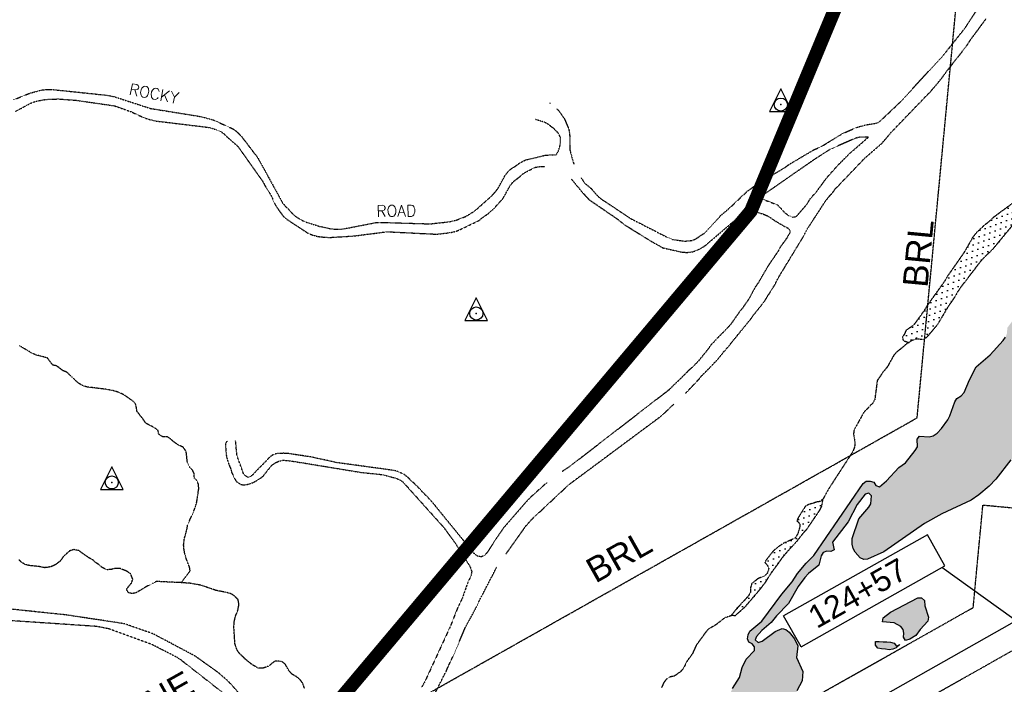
# Model space of a CAD drawing. Header units: feet. Extents: x 0 to 208040, y 0 to 211214.
# Tile 38 of 71: x 193909 to 196079, y 200748 to 202214. Entities that reach past the tile are written whole.
import ezdxf
from ezdxf.enums import TextEntityAlignment as Align

# ---------------------------------------------------------------- set-up
doc = ezdxf.new("R2010")
doc.units = ezdxf.units.FT
doc.header["$LTSCALE"] = 0.5
doc.header["$MEASUREMENT"] = 0
doc.header["$XCLIPFRAME"] = 0
for name, pattern in [('CENTER2', [1.125, 0.75, -0.125, 0.125, -0.125]), ('HIDDEN2', [0.1875, 0.125, -0.0625]), ('PHANTOM2', [1.25, 0.625, -0.125, 0.125, -0.125, 0.125, -0.125])]:
    doc.linetypes.add(name, pattern=pattern)
doc.layers.get('0').update_dxf_attribs({"linetype": 'CONTINUOUS'})
for name, color, linetype in [('1-OFA', 13, 'CENTER2'), ('1-RSA', 13, 'CENTER2'), ('AIR-PAVED', 1, 'CONTINUOUS'), ('f-apboundarytext', 42, 'CONTINUOUS'), ('F-BRL', 110, 'PHANTOM2'), ('F-BRLTEXT', 42, 'PHANTOM2'), ('F-STATIONOFFSET', 110, 'CONTINUOUS'), ('Future Property Line', 251, 'PHANTOM2'), ('HV-CONTROL', 11, 'CONTINUOUS'), ('image', 7, 'CONTINUOUS'), ('LAKE', 11, 'CONTINUOUS'), ('R-DIRT', 11, 'HIDDEN2'), ('R-DIRT-T', 1, 'CONTINUOUS'), ('STREAM', 11, 'PHANTOM2'), ('Water', 5, 'CONTINUOUS')]:
    doc.layers.add(name, color=color, linetype=linetype)
doc.styles.add('ARIAL', font='ARIAL.TTF')
doc.styles.add('CVFONT05', font='ROMANC')
picture_1 = doc.add_image_def('image1.jpg', size_in_pixel=(2000, 2400))

# ---------------------------------------------------------------- blocks, each defined once
blk = doc.blocks.new('HV-CONTROL', base_point=(0, 18.8))
blk.add_lwpolyline([(-25.1, 3.2), (24.9, 3.2), (-0.1, 53.2)], close=True)
blk.add_circle((-0.1, 18.8), 14.4)
blk.add_point((-0.1, 18.8))

msp = doc.modelspace()

# ---------------------------------------------------------------- hatches: boundary and pattern name
at = {"layer": 'Water'}
h = msp.add_hatch(dxfattribs=at)
h.set_pattern_fill('DOTS', color=256, scale=200, angle=20, style=0)
h.paths.add_polyline_path([(195869, 201502), (195875, 201505.7), (195883.9, 201509.4), (195899.9, 201508.5), (195907.8, 201512.6), (195931.6, 201540.7), (195955.5, 201580.9), (195970.6, 201602.6), (195975.8, 201612.3), (195983, 201623.2), (196026.9, 201680.5), (196034.1, 201688.5), (196054.1, 201707.8), (196118.1, 201785.1), (196126.9, 201793.1), (196162.8, 201830.8), (196181, 201847.9), (196187.3, 201855.1), (196193.8, 201863.6), (196232.3, 201903.3), (196251.3, 201926.2), (196283.7, 201957.5), (196309.3, 201979.3), (196317.6, 201984.2), (196368.5, 202019.2), (196376.2, 202023.3), (196468.3, 202059.1), (196486, 202062.3), (196500.1, 202063), (196500.1, 202108), (196495.8, 202108), (196473.3, 202105.3), (196456.2, 202099.6), (196407.5, 202075.4), (196399.8, 202072.6), (196386.7, 202073.3), (196376.3, 202071.1), (196361, 202062.5), (196304.8, 202026.4), (196293.2, 202010.6), (196265.8, 201982), (196244.5, 201963), (196196.9, 201926.9), (196169.8, 201889.5), (196164.5, 201880.8), (196137.5, 201846.6), (196109.4, 201818.3), (196102.7, 201812.5), (196055.4, 201777.7), (196044.3, 201767.2), (196034.2, 201759.3), (196018.6, 201744.6), (196009.2, 201732.6), (195990.6, 201700.3), (195953.8, 201647.6), (195950, 201640.4), (195945.3, 201633.3), (195909.9, 201584), (195903.8, 201573.9), (195882.3, 201543.7), (195876.4, 201537.8), (195862.6, 201528.3), (195859.5, 201520.8), (195855.1, 201514), (195856.5, 201506.1), (195864.3, 201503.5)])
h = msp.add_hatch(dxfattribs=at)
h.set_pattern_fill('DOTS', color=256, scale=200, angle=20, style=0)
h.paths.add_polyline_path([(196500.1, 201757.3), (196493.9, 201754.2), (196461.2, 201742.5), (196445.7, 201729.7), (196412, 201673.2), (196401.6, 201635.6), (196396.9, 201625.7), (196380.1, 201606.5), (196342.9, 201576.4), (196322.7, 201566.1), (196315.5, 201560.3), (196284.5, 201527.8), (196272.9, 201510.2), (196260.8, 201472.3), (196257, 201465), (196234.9, 201445.3), (196217.3, 201423.7), (196177.9, 201368), (196169.2, 201349.8), (196167.1, 201341.2), (196169.5, 201333.3), (196174.9, 201325.2), (196176.7, 201316.5), (196176.3, 201308.3), (196173.2, 201300.4), (196156.1, 201300.7), (196149.8, 201295.4), (196136.4, 201274.7), (196122.4, 201258.4), (196104.2, 201250.4), (196093.7, 201243), (196060.5, 201200.4), (196045.8, 201185.1), (196023.5, 201165.9), (196006.3, 201154.4), (195941.8, 201124.5), (195903.9, 201103), (195813.7, 201040.2), (195778.3, 201024.2), (195769.9, 201023.3), (195762.1, 201027.2), (195750.7, 201040.1), (195746.1, 201048), (195743.9, 201057.3), (195744.2, 201069.7), (195758.9, 201113.6), (195780.8, 201139.1), (195784.9, 201146.6), (195786.7, 201164), (195781, 201170.2), (195772.5, 201167.8), (195755.3, 201144.8), (195735.3, 201107), (195701, 201061.7), (195704.5, 201045.1), (195696.9, 201041), (195688.3, 201042.3), (195680.2, 201039.4), (195676.1, 201031.6), (195670.4, 201011.4), (195648.3, 200993), (195640.1, 200984.3), (195625.4, 200964), (195603.8, 200926.9), (195577.3, 200899.8), (195566, 200884.6), (195545.3, 200867.4), (195533.6, 200853.9), (195530.2, 200846.4), (195536.8, 200840.9), (195546.1, 200843.7), (195574.5, 200865.2), (195590, 200871.4), (195598.3, 200869), (195605.1, 200863.6), (195617.4, 200849), (195624.6, 200833), (195621.7, 200807.8), (195635.7, 200776.8), (195634.2, 200756.3), (195622.3, 200733.8), (195619.6, 200717.3), (195620, 200708.8), (195631.9, 200686), (195639.6, 200681.2), (195652.3, 200679.2), (195659.5, 200675.1), (195658.3, 200666.7), (195651.8, 200660.9), (195614.6, 200643.1), (195589.7, 200627.3), (195552.5, 200596.9), (195538.8, 200589.2), (195444.5, 200542.9), (195416.2, 200523.9), (195373.9, 200504.8), (195345.9, 200484.4), (195328, 200474.4), (195300.8, 200462.1), (195245.2, 200429.8), (195209.1, 200412), (195169.9, 200399.9), (195171.4, 200408.3), (195177.3, 200414.2), (195184.9, 200417.4), (195192.1, 200432.5), (195206.1, 200444.1), (195299.7, 200491.1), (195378.7, 200537.8), (195395, 200545.5), (195425.7, 200565.7), (195433.5, 200569.2), (195461.5, 200574.2), (195469.8, 200577.1), (195476.5, 200582.1), (195478.4, 200591.7), (195476, 200611.5), (195477, 200620.2), (195474.2, 200653.5), (195478.5, 200692.6), (195474.6, 200709.5), (195475.1, 200727.6), (195480.6, 200739.6), (195495.7, 200763.5), (195502, 200785.3), (195510.5, 200803.8), (195528.7, 200823.2), (195529.1, 200831.4), (195523.7, 200837.8), (195516.2, 200841.1), (195513.8, 200849.1), (195514.8, 200857.8), (195518.4, 200865.3), (195545.4, 200887.5), (195589.4, 200947), (195611.8, 200974.7), (195624, 200992.8), (195643.2, 201015.9), (195659.6, 201032.1), (195768.1, 201191.4), (195775.2, 201196.1), (195783.8, 201196.5), (195791.8, 201194.2), (195796.5, 201187.1), (195804.1, 201184), (195820.1, 201196.7), (195846.9, 201226.1), (195861.6, 201237), (195883.4, 201263.9), (195887.9, 201272.2), (195887.4, 201289), (195892.8, 201295.6), (195913.8, 201294.2), (195922.5, 201296), (195931.2, 201302.4), (195940.9, 201312.6), (195955.2, 201331.8), (195959.8, 201340.6), (195970.2, 201371.3), (195975.2, 201378.4), (195984.4, 201384.5), (195991.2, 201391.4), (196002.7, 201419.8), (196017.3, 201448.6), (196048.3, 201474.5), (196077.3, 201506.6), (196082.2, 201513.5), (196085.1, 201521.7), (196086.3, 201534.7), (196111.6, 201568.4), (196130.9, 201583.4), (196162, 201614.8), (196176.2, 201625.5), (196183.8, 201629.3), (196215.7, 201655.6), (196239.7, 201685.6), (196247.3, 201703.9), (196254.6, 201712.4), (196287.5, 201738), (196303.1, 201753.6), (196392.2, 201869.2), (196419.9, 201909.2), (196427.9, 201925.9), (196432.3, 201942.9), (196445.1, 201958.2), (196453, 201962.8), (196479.7, 201972.9), (196500.1, 201977.7)])
h = msp.add_hatch(dxfattribs=at)
h.set_pattern_fill('DOTS', color=256, scale=200, angle=20, style=0)
h.paths.add_polyline_path([(197375.6, 201633.1), (197364.2, 201623.8), (197356.9, 201620.2), (197349.2, 201618), (197347.8, 201625.9), (197352, 201633.6), (197370.3, 201640.2), (197381.1, 201646.2), (197393.6, 201653.1), (197399.7, 201656.5), (197436, 201683.2), (197454.7, 201689), (197450.6, 201687.2), (197434.9, 201669.1), (197399, 201645.3)])
h.paths.add_polyline_path([(197135.3, 201886.6), (197091.2, 201891.9), (197089.6, 201892.2), (197080.8, 201898.4), (197075.3, 201905.9), (197066.8, 201909.4), (197054, 201907.1), (197045.9, 201904.1), (197034.7, 201902.1), (197025.4, 201893.6), (197013.5, 201890.4), (197004.2, 201890.5), (196984.8, 201887.2), (196966.9, 201879.2), (196953.1, 201874.8), (196922.5, 201869.3), (196904.1, 201864.6), (196896.3, 201861), (196897.8, 201850.9), (196899.8, 201840.6), (196906.5, 201834.8), (196913.9, 201830.9), (196921.9, 201830.5), (196930.2, 201832.7), (196938, 201836), (196945.7, 201841.1), (196999.3, 201867), (197008.2, 201867.8), (197026.3, 201865.9), (197055.4, 201864.3), (197063.5, 201861.9), (197071, 201858.6), (197080.1, 201855.8), (197088.3, 201851.3), (197093.3, 201845), (197098.9, 201839.1), (197107.3, 201836.7), (197118.9, 201840.4), (197152.2, 201855.3), (197163.7, 201854.8), (197189.9, 201859.9), (197206.8, 201865.1), (197208.3, 201875.4), (197202.1, 201881.3), (197195.1, 201882.8), (197149.2, 201885.9)])
h.paths.add_polyline_path([(196500, 201605.8), (196474.8, 201596), (196467.2, 201592.1), (196459.2, 201590.2), (196451.1, 201592), (196420.9, 201587.8), (196403, 201573.9), (196391.5, 201562.1), (196423.6, 201544.6), (196431.7, 201542.3), (196444.7, 201539.7), (196452.9, 201539), (196460.5, 201542.6), (196468.2, 201551), (196491.5, 201581.8), (196500, 201589.4)])
h.paths.add_polyline_path([(196235.3, 201246), (196212.4, 201257.1), (196209.1, 201264.7), (196216.7, 201268.7), (196224.2, 201264.3), (196232.5, 201264.7), (196247.2, 201273.2), (196251.8, 201280.1), (196260.2, 201280.8), (196260.6, 201272.2), (196247.2, 201261.6), (196242.4, 201255.1)])
h.paths.add_polyline_path([(195861.8, 200845), (195857.4, 200852.7), (195857.9, 200861.4), (195856.4, 200869.6), (195851.4, 200876.2), (195836.9, 200884.2), (195811.3, 200886), (195812.5, 200894.7), (195828.3, 200907.7), (195888.5, 200939), (195896.8, 200939.1), (195903.3, 200933.4), (195904.4, 200921.5), (195912.5, 200896.4), (195911.2, 200887.7), (195893.7, 200869.4), (195884.5, 200855.9), (195871.5, 200848.3)])
h.paths.add_polyline_path([(195849.2, 200836), (195841.3, 200829.2), (195833.8, 200826), (195825.6, 200824.4), (195817.3, 200826), (195809.1, 200826.6), (195800.8, 200828.4), (195795.2, 200834.8), (195795.6, 200843), (195803.9, 200843.2), (195812.2, 200841.9), (195820.5, 200842.1), (195828.7, 200841.4), (195836.6, 200839.1), (195841.9, 200832.5)])
h = msp.add_hatch(dxfattribs=at)
h.set_pattern_fill('DOTS', color=256, scale=200, angle=20, style=0)
h.paths.add_polyline_path([(195680, 201157), (195673.6, 201151.5), (195665.5, 201150.2), (195656.9, 201147.1), (195648.4, 201145), (195641.1, 201140.9), (195625.6, 201116.3), (195622.3, 201108.7), (195628.7, 201103), (195628.5, 201094), (195624.3, 201080.7), (195619.4, 201071.7), (195611.8, 201067.6), (195595.9, 201060.9), (195588.5, 201056.5), (195578.3, 201049.4), (195569.7, 201041.4), (195556.3, 201024.8), (195551.5, 201017.3), (195557.2, 201011.2), (195560.4, 201003.4), (195557.3, 200993.3), (195551.2, 200987.7), (195535.8, 200980.9), (195522.7, 200970.1), (195520.1, 200961.6), (195519.8, 200951.2), (195515.8, 200943.4), (195490.5, 200916.4), (195478.3, 200901.3), (195486.4, 200900.1), (195508.1, 200919.3), (195540.8, 200957.6), (195553.4, 200973.7), (195564.6, 200991.9), (195592.7, 201030.8), (195609.5, 201050.3), (195621.7, 201062.9), (195638.1, 201083.8), (195644, 201090), (195673.5, 201133.3), (195677.1, 201141.2)])

# ---------------------------------------------------------------- linework, layer by layer
at = {"layer": '1-OFA'}
for p, q in [((196010.9, 200917.7), (196032.2, 201143.1)), ((196356.1, 201112.4, 8), (196032.2, 201143.1, -10.9)), ((194031.7, 199801.7), (196010.9, 200917.7))]:
    msp.add_line(p, q, dxfattribs=at)
at = {"layer": '1-RSA'}
msp.add_line((194093.1, 199692.8), (196195.5, 200878.3), dxfattribs=at)
at = {"layer": 'AIR-PAVED', "elevation": 13.6}
msp.add_lwpolyline([(194780.2, 199480.5), (194748, 199525.7), (194306.3, 199293.9), (194286.2, 199283.9), (194228.1, 199392.8), (194192.1, 199400), (194092.8, 199342.1), (193992.9, 199525.4), (194115, 199593), (194046.2, 199723.8), (196241.9, 200966.2), (196256.7, 201143.5), (196482.1, 201119.5), (196482.5, 201101.3), (196500, 201110.9)], dxfattribs=at)
at = {"layer": 'F-BRL'}
msp.add_line((195887.3, 201335.9), (196049.7, 203049.9), dxfattribs=at)
at = {"layer": 'F-BRL', "ltscale": 2}
msp.add_line((194060.4, 200305.7), (195887.3, 201335.9), dxfattribs=at)
at = {"layer": 'F-STATIONOFFSET'}
for p, q in [((195910, 201078.1), (195592.9, 200899.3)), ((195948.5, 201009.7), (195910, 201078.1)), ((195631.4, 200830.9), (195948.5, 201009.7)), ((196291.1, 200754.7), (195941.6, 201005.8)), ((195631.4, 200830.9), (195592.9, 200899.3))]:
    msp.add_line(p, q, dxfattribs=at)
at = {"layer": 'Future Property Line', "const_width": 30}
msp.add_lwpolyline([(192168, 199238.6), (194460.5, 200531.4), (195520.7, 201791.4), (196044.5, 203050.4), (197641.4, 202899.1), (200108.4, 204290.2)], dxfattribs=at)
at = {"layer": 'LAKE', "elevation": 6.2}
for points in [[(195480.5, 200739.6), (195495.6, 200763.4), (195502, 200785.3), (195510.4, 200803.8), (195528.6, 200823.1), (195529, 200831.4), (195523.7, 200837.7), (195516.1, 200841.1), (195513.7, 200849.1), (195514.7, 200857.7), (195518.3, 200865.3), (195545.4, 200887.5), (195589.3, 200947), (195611.7, 200974.7), (195624, 200992.8), (195643.1, 201015.9), (195659.6, 201032.1), (195768, 201191.4), (195775.2, 201196.1), (195783.7, 201196.5), (195791.7, 201194.2), (195796.4, 201187.1), (195804, 201184), (195820.1, 201196.7), (195846.8, 201226.1), (195861.5, 201237), (195883.3, 201263.9), (195887.8, 201272.2), (195887.3, 201289), (195892.7, 201295.5), (195913.7, 201294.2), (195922.5, 201296), (195931.2, 201302.4), (195940.9, 201312.5), (195955.2, 201331.8), (195959.7, 201340.6), (195970.1, 201371.3), (195975.1, 201378.4), (195984.3, 201384.5), (195991.2, 201391.4), (196002.7, 201419.8), (196017.2, 201448.6), (196048.3, 201474.5), (196077.2, 201506.6), (196082.2, 201513.4)], [(196093.7, 201243), (196060.4, 201200.4), (196045.8, 201185), (196023.5, 201165.9), (196006.2, 201154.4), (195941.8, 201124.4), (195903.8, 201103), (195813.6, 201040.2), (195778.2, 201024.2), (195769.9, 201023.3), (195762.1, 201027.2), (195750.6, 201040), (195746.1, 201048), (195743.8, 201057.3), (195744.1, 201069.7), (195758.8, 201113.6), (195780.7, 201139.1), (195784.9, 201146.6), (195786.6, 201164), (195781, 201170.1), (195772.5, 201167.8), (195755.3, 201144.8), (195735.2, 201107), (195700.9, 201061.7), (195704.5, 201045.1), (195696.9, 201041), (195688.2, 201042.3), (195680.2, 201039.4), (195676, 201031.6), (195670.4, 201011.3), (195648.2, 200993), (195640.1, 200984.3), (195625.3, 200964), (195603.8, 200926.9), (195577.3, 200899.7), (195565.9, 200884.6), (195545.2, 200867.4), (195533.5, 200853.9), (195530.2, 200846.3), (195536.7, 200840.9), (195546.1, 200843.7), (195574.4, 200865.2), (195589.9, 200871.3), (195598.2, 200869), (195605, 200863.6), (195617.3, 200849), (195624.6, 200833), (195621.7, 200807.8), (195635.7, 200776.7), (195634.2, 200756.3), (195622.2, 200733.8)]]:
    msp.add_lwpolyline(points, dxfattribs=at)
at = {"layer": 'LAKE'}
for points, elevation in [([(195861.8, 200845), (195857.4, 200852.7), (195857.9, 200861.4), (195856.4, 200869.6), (195851.4, 200876.2), (195836.9, 200884.2), (195811.3, 200886), (195812.5, 200894.7), (195828.3, 200907.7), (195888.5, 200939), (195896.8, 200939.1), (195903.3, 200933.4), (195904.4, 200921.5), (195912.5, 200896.4), (195911.2, 200887.7), (195893.7, 200869.4), (195884.5, 200855.9), (195871.5, 200848.3)], 6.7), ([(195849.2, 200836), (195841.3, 200829.2), (195833.8, 200826), (195825.6, 200824.4), (195817.3, 200826), (195809.1, 200826.6), (195800.8, 200828.4), (195795.2, 200834.8), (195795.6, 200843), (195803.9, 200843.2), (195812.2, 200841.9), (195820.5, 200842.1), (195828.7, 200841.4), (195836.6, 200839.1), (195841.9, 200832.5)], 7.6)]:
    msp.add_lwpolyline(points, close=True, dxfattribs=dict(at, elevation=elevation))
at = {"layer": 'R-DIRT'}
for points, elevation in [([(195146.8, 201865.1), (195154.3, 201853.4), (195168.8, 201841.6), (195182.8, 201825.2), (195190.3, 201818.9), (195255.8, 201775.3), (195335.7, 201734.4), (195348.1, 201729.2), (195375.3, 201725.4), (195390, 201726.7), (195398, 201729.5), (195418.6, 201743.1), (195455.5, 201782.9), (195472.6, 201797.1), (195513.2, 201835.5), (195538.2, 201853.3), (195597.8, 201888.9), (195604.5, 201894.1), (195659.8, 201926.9), (195676.3, 201933.9), (195721.2, 201961.7), (195753.1, 201975.9), (195774, 201981.5), (195800.2, 201986.1), (195808.6, 201992.5), (195850.3, 202032.1), (195946, 202136.2), (195992.5, 202194.5), (196020.9, 202237.7)], 155), ([(195376.3, 201389.8), (195382.2, 201395.5), (195405.4, 201419.8), (195411.8, 201427.8), (195446, 201462.6), (195461.7, 201482), (195473.8, 201495.7), (195478.6, 201502.3), (195521.5, 201554.7), (195525.7, 201561), (195547.8, 201588.7), (195552.5, 201595.5), (195573.5, 201629), (195581.4, 201644.6), (195638.1, 201737.9), (195645.6, 201752.5), (195686.2, 201815), (195692.9, 201823.2), (195699.1, 201829.9), (195707.4, 201840.9), (195771.8, 201908.2), (195810, 201941.4), (195831.4, 201966.6), (195919.2, 202057.7), (195940.9, 202083.6), (195952.3, 202099.4), (195996.7, 202156.2), (196004.5, 202168.4), (196039.2, 202215.6)], 15), ([(193895.1, 202036.7), (193932.2, 202051.7), (193956.9, 202058.3), (193967.3, 202059.5), (193981.2, 202059.6), (194099.5, 202047.3), (194117.1, 202044.1), (194197.6, 202017.9), (194308.4, 202000.1), (194335.6, 201992.8), (194378.6, 201973.3), (194386.6, 201967.7), (194396.5, 201958.5), (194434.3, 201908.8), (194489, 201809.3), (194494.3, 201803.2), (194500.5, 201797.3), (194511.7, 201784.7), (194519.2, 201778.9), (194527.5, 201773.6), (194538.8, 201768), (194570.1, 201758.1), (194596.1, 201752.5), (194605.2, 201751.7), (194617, 201751.7), (194629.8, 201753.7), (194694.3, 201766.3), (194702.4, 201766.8), (194814.4, 201763.5), (194855.1, 201768), (194863.8, 201769.6), (194872.6, 201772.1), (194891.9, 201779.7), (194898.9, 201783.6), (194913.2, 201792.7), (194948.8, 201824.3), (194955.7, 201831.7), (194963.9, 201842.2), (194978.7, 201869.3), (194985.5, 201878.3), (194992.8, 201884.9), (195001.6, 201890.3), (195012.5, 201898.4), (195024.1, 201904.3), (195067.7, 201914.7), (195083.9, 201915.9), (195091.9, 201915.7), (195096.8, 201924.4), (195100.2, 201935.1), (195101.5, 201943.8), (195101.3, 201953.7), (195096.1, 201964.1), (195086.8, 201973.1), (195074.5, 201982.8), (195066.3, 201987.3), (195046.5, 201993.4)], 265), ([(193899.7, 202011), (193933.4, 202029.4), (193942.2, 202032.6), (193950.5, 202034.8), (193967.4, 202037.8), (193994.3, 202038.8), (194032.7, 202036), (194118.5, 202023.6), (194154.8, 202010.8), (194183.6, 201997.4), (194192.2, 201994.5), (194210.9, 201990.1), (194323.9, 201976.4), (194333.8, 201973.9), (194344, 201970.5), (194354, 201966.1), (194360.6, 201961.2), (194369.2, 201952.7), (194389.6, 201935.2), (194445.1, 201856.9), (194449, 201849.3), (194461.1, 201829.9), (194466.1, 201820.3), (194470.7, 201809.2), (194474.9, 201801.8), (194489.4, 201781.4), (194497, 201774.3), (194545.6, 201742.4), (194554.9, 201738.9), (194564.6, 201736.1), (194572.5, 201734.8), (194592.8, 201733.5), (194646.5, 201736.9), (194714.9, 201745.6), (194726.7, 201745.8), (194828.4, 201740.7), (194859.1, 201744.3), (194869.8, 201746.8), (194878.4, 201750.1), (194922.2, 201771.2), (194930.6, 201778.2), (194939.2, 201783.9), (194954.9, 201797.4), (194973.5, 201818.3), (194978.2, 201825.3), (194986.6, 201841.2), (194991.4, 201849.3), (194998, 201856.8), (195011.3, 201867.1), (195019.7, 201874.6), (195029.4, 201880.2), (195046.8, 201888.5), (195058.4, 201890.1), (195066.7, 201889.7)], 70), ([(195078, 202029.9), (195079.1, 202029)], 155), ([(195092.9, 202017.1), (195097.2, 202013.4), (195110.2, 201994.5), (195119.7, 201971.9), (195121.5, 201960.5), (195121.9, 201926.6), (195129.1, 201899.7), (195131, 201895.1)], 155), ([(195124.7, 201862.9), (195150.7, 201831.4), (195163.8, 201817.1), (195225.2, 201775.2), (195241.7, 201762.1), (195299.2, 201726.2), (195327.3, 201710.5), (195369.1, 201701), (195380.3, 201700.5), (195393.6, 201702.2), (195403, 201705.6), (195414.6, 201711.8), (195422.1, 201717), (195503.6, 201786.8), (195511.2, 201790.9), (195520.7, 201791.4), (195533.4, 201789.7), (195548.5, 201785), (195557, 201781.3), (195564.7, 201776.8), (195571.7, 201771.6), (195595.1, 201757.9), (195603.6, 201753.7), (195608, 201746), (195599.6, 201731.5), (195585.2, 201711.6), (195581.6, 201704.2), (195558.9, 201670.9), (195536, 201631.7), (195531.1, 201625.2), (195517.4, 201599.6), (195502, 201577.1), (195496.2, 201570.4), (195479.8, 201546.5), (195474, 201539.2), (195463.2, 201527.8), (195431.7, 201495.6), (195427.3, 201488.2), (195404.2, 201459.8), (195397.7, 201453.1), (195380.4, 201436.9), (195341, 201398), (195121.1, 201228.2), (195105.3, 201217.7)], 70), ([(194981.1, 201035.6), (195025, 201097.4), (195037.3, 201111.4), (195120.2, 201189), (195323.9, 201340.4), (195350.9, 201365.8)], 15), ([(195071.7, 201193.5), (195031.5, 201157.3), (194975.5, 201092.9), (194956.1, 201064.9), (194941.2, 201040.8), (194934.3, 201033.1), (194926.4, 201029.3), (194918.1, 201031.1), (194910.3, 201037.5), (194818.1, 201150.9), (194784, 201186.4), (194765.9, 201203.6), (194757.4, 201210.6), (194744.1, 201217.1), (194734.8, 201219.8), (194607.6, 201237.2), (194550.8, 201249.8), (194501.3, 201257.1), (194491.5, 201257.7), (194475.7, 201257), (194466.3, 201253.7), (194459.6, 201248.2), (194420.6, 201208.1), (194412.8, 201204.6), (194403.8, 201210.1), (194388.2, 201253.1), (194385.3, 201285.9)], 70), ([(194366.9, 201285.5), (194366.9, 201285.5), (194362.7, 201278.3), (194364.6, 201253.9), (194366.8, 201244), (194371.1, 201231.4), (194374.6, 201223.3), (194376.7, 201215.4), (194383.1, 201201.7), (194388, 201194.6), (194397.8, 201188.8), (194406, 201188.1), (194414.7, 201190.1), (194424.1, 201193.2), (194438.6, 201201.9), (194445.5, 201206.9), (194465.4, 201231.8), (194473.5, 201237.2), (194481.3, 201240.5), (194489.8, 201242.8), (194510.4, 201240.4), (194663.6, 201215.4), (194709.3, 201210.7), (194736.2, 201203.5), (194746.5, 201199.8), (194753.4, 201195.2), (194843.8, 201094.6), (194869.9, 201058.9), (194886.8, 201030.8), (194892.7, 201022.7), (194902.4, 201006.8), (194905.7, 200997), (194904.1, 200987.9), (194896.9, 200972.8), (194884.6, 200937.6), (194874.5, 200916.8), (194857.8, 200874.7), (194802.1, 200753.9), (194795.3, 200742.3)], 177.9), ([(194826.6, 200732.1), (194849.7, 200777.8), (194853.9, 200787.8), (194867, 200815.7), (194891.1, 200872.6), (194916.3, 200919.1), (194920.8, 200929.6), (194961.3, 201007.5)], 15), ([(194440, 200676), (194370.3, 200754.1), (194347.4, 200774), (194296, 200810.7), (194204.1, 200859.5), (194140.4, 200881.9), (194012.1, 200901.4), (193806.8, 200922.8)], 177.9), ([(194356.1, 200730.7), (194264.8, 200802.2), (194255.9, 200807.9), (194201.6, 200835.9), (194105.6, 200870.8), (194079.5, 200876), (193821.5, 200893.3)], 150.9)]:
    msp.add_lwpolyline(points, dxfattribs=dict(at, elevation=elevation))
at = {"layer": 'R-DIRT', "elevation": 90}
msp.add_lwpolyline([(195535.1, 201822.5), (195579.1, 201805.5), (195596.7, 201787.3), (195604, 201781.8), (195612.5, 201778.3), (195620.7, 201779.4), (195643.2, 201805.3), (195652.9, 201820.2), (195665.5, 201834.3), (195688.5, 201865.5), (195714.5, 201894.7), (195736.4, 201916.6), (195779.9, 201954.7), (195761.1, 201954.5), (195750.9, 201952), (195695.3, 201927.6), (195661.3, 201905.8), (195554.4, 201831.4)], close=True, dxfattribs=at)
at = {"layer": 'STREAM'}
for points, elevation in [([(196102.6, 201812.5), (196055.4, 201777.7), (196044.2, 201767.2), (196034.1, 201759.3), (196018.5, 201744.6), (196009.1, 201732.6), (195990.6, 201700.2), (195953.8, 201647.6), (195949.9, 201640.4), (195945.2, 201633.3), (195909.8, 201584), (195903.8, 201573.8), (195882.2, 201543.6), (195876.3, 201537.8), (195862.6, 201528.3), (195859.4, 201520.8), (195855.1, 201514), (195856.5, 201506.1), (195864.3, 201503.5), (195869.4, 201501.8)], 5), ([(196118, 201785), (196054, 201707.8), (196034, 201688.4), (196026.8, 201680.5), (195982.9, 201623.1), (195975.7, 201612.3), (195970.5, 201602.6), (195955.4, 201580.9), (195931.6, 201540.7), (195907.8, 201512.6), (195899.9, 201508.5), (195883.9, 201509.4), (195874.9, 201505.7), (195861.9, 201497.5), (195855.4, 201491.4), (195840.6, 201479.4), (195835.5, 201473.1), (195821.6, 201448.1), (195811.4, 201435.9), (195806.4, 201428.3), (195806.4, 201428.3), (195799.3, 201417.9), (195794, 201376.2), (195789.2, 201367.9), (195769.9, 201348.2), (195748.3, 201309.1), (195747.1, 201300.8), (195750.4, 201279.5), (195749.2, 201271.1), (195745.3, 201261.1), (195692.2, 201179.3), (195680, 201157)], 8.4), ([(194265.7, 200972.5), (194285.2, 200998.3), (194283.9, 201006.4), (194276.5, 201025.4), (194273.7, 201034.8), (194271.5, 201046.6), (194270.7, 201056.1), (194272.5, 201069.9), (194277.8, 201089.3), (194279.9, 201100.6), (194293.2, 201130.2), (194299.4, 201148.4), (194304.1, 201179.8), (194303.4, 201190), (194300.1, 201197.5), (194294.2, 201203.4), (194293.7, 201213.7), (194290.2, 201221.2), (194283.8, 201227.2), (194279.1, 201237.1), (194276.4, 201261.6), (194269.8, 201271.1), (194259.1, 201275.9), (194249.7, 201282.5), (194242.2, 201288.9), (194235.1, 201293.8), (194224.7, 201294.2), (194216.2, 201299.5), (194214.4, 201307.7), (194207.4, 201313.5), (194187.4, 201324), (194181.8, 201332.4), (194167.9, 201350.2), (194166.7, 201358.8), (194164.6, 201367.3), (194158.2, 201373.3), (194140.6, 201385.7), (194128.7, 201391.8), (194116, 201395.7), (194098.2, 201398.9), (194058.1, 201403.8), (194048.8, 201406.5), (194039, 201412.3), (194013.9, 201436.1), (194005, 201439.8), (193990.9, 201450.5), (193982.5, 201452), (193970.3, 201468), (193944.2, 201474.9), (193934.6, 201479.5), (193909.4, 201494.5)], 183.8), ([(194537.1, 200739.3), (194533.7, 200750.1), (194526.8, 200759.4), (194519, 200765.6), (194510.2, 200770.4), (194503.6, 200777.5), (194494.9, 200792.5), (194488.4, 200797.9), (194480.3, 200799.4), (194472, 200799.3), (194464.9, 200794.3), (194458.7, 200788.7), (194446.4, 200784.4), (194435.1, 200784), (194421.2, 200792.2), (194407.4, 200803.4), (194394, 200816.2), (194388.1, 200824.9), (194383.8, 200838), (194381.5, 200874.6), (194382.3, 200886.8), (194385.1, 200898.9), (194390.5, 200912.3), (194392.7, 200924.7), (194390.9, 200935), (194384.3, 200942.1), (194376.1, 200947.7), (194364.7, 200951), (194341.6, 200955.6), (194309.6, 200966.7), (194284.5, 200971.2), (194265.7, 200972.5), (194234, 200974), (194211, 200975.1), (194203.7, 200971.3), (194190, 200964.5), (194165.9, 200950.2), (194157.7, 200948.4), (194149.1, 200950.2), (194144.7, 200957.6), (194150.3, 200965.2), (194156.3, 200972.2), (194158.6, 200980.4), (194154.1, 200991.7), (194145.5, 200997.9), (194130.8, 201003.7), (194119.3, 201003.9), (194111, 201001.6), (194102.4, 201000.9), (194091.2, 201005.8), (194084.7, 201011.8), (194077.8, 201016.4), (194071.6, 201022.1), (194061, 201028), (194039.9, 201043), (194029.2, 201045.6), (194019.8, 201042.6), (194011, 201035.1), (194004.1, 201027.9), (193999.4, 201020.7), (193987.4, 201011.7), (193978.1, 201007.5), (193964.7, 201005.5), (193952.3, 201008), (193931.7, 201010.1), (193921.8, 201012.4), (193913.6, 201017.4), (193907.4, 201023.1)], 128), ([(195478.8, 200900.1), (195462.6, 200894.5), (195442.4, 200878.7), (195425.6, 200869.1), (195400.5, 200834.6), (195392, 200815.8), (195380.6, 200800.3), (195371.4, 200782.4), (195365.7, 200776.2), (195352, 200766.5), (195343.8, 200765), (195335.9, 200760.9), (195329.9, 200753.7), (195323.8, 200741.5)], 7.8)]:
    msp.add_lwpolyline(points, dxfattribs=dict(at, elevation=elevation))
at = {"layer": 'STREAM', "elevation": 6.5}
msp.add_lwpolyline([(195680, 201157), (195680, 201157), (195673.6, 201151.4), (195665.4, 201150.2), (195656.8, 201147), (195648.4, 201145), (195641, 201140.9), (195625.5, 201116.3), (195622.2, 201108.7), (195628.7, 201103), (195628.5, 201094), (195624.2, 201080.7), (195619.3, 201071.6), (195611.7, 201067.6), (195595.8, 201060.9), (195588.4, 201056.5), (195578.3, 201049.4), (195569.6, 201041.3), (195556.2, 201024.8), (195551.5, 201017.3), (195557.1, 201011.2), (195560.3, 201003.4), (195557.2, 200993.3), (195551.1, 200987.7), (195535.8, 200980.9), (195522.7, 200970.1), (195520.1, 200961.6), (195519.7, 200951.2), (195515.8, 200943.4), (195490.4, 200916.3), (195478.2, 200901.2), (195486.3, 200900), (195508.1, 200919.2), (195540.8, 200957.5), (195553.3, 200973.7), (195564.5, 200991.9), (195592.6, 201030.7), (195609.4, 201050.2), (195621.6, 201062.9), (195638, 201083.8), (195644, 201090), (195673.4, 201133.3), (195677.1, 201141.1)], close=True, dxfattribs=at)

# ---------------------------------------------------------------- block references
at = {"layer": 'HV-CONTROL'}
for p in [(195587, 202026.4), (194915.9, 201565.9), (194112.5, 201193.5)]:
    msp.add_blockref('HV-CONTROL', p, dxfattribs=at)

# ---------------------------------------------------------------- texts
at = {"layer": 'f-apboundarytext', "style": 'ARIAL'}
msp.add_text('FUTURE PROPERTY LINE', height=55, rotation=29.4183, dxfattribs=at).set_placement((193886.3, 200500), align=Align.CENTER)
at = {"layer": 'F-BRLTEXT', "style": 'ARIAL'}
for rotation, p in [(84.5878, (195917.1, 201696)), (29.4183, (195243.5, 201006.9))]:
    msp.add_text('BRL', height=55, rotation=rotation, dxfattribs=at).set_placement(p, align=Align.CENTER)
at = {"layer": 'F-STATIONOFFSET', "style": 'ARIAL'}
msp.add_text('124+57', height=50, rotation=29.4183, dxfattribs=at).set_placement((195666, 200870.1))
at = {"layer": 'R-DIRT-T', "style": 'CVFONT05'}
for s, rotation, p in [('ROCKY', 349.2451, (194149, 202048.5)), ('ROAD', 0.5721, (194695.6, 201779.2))]:
    msp.add_text(s, height=25, rotation=rotation, dxfattribs=at).set_placement(p)

# ---------------------------------------------------------------- pictures from other files: only their frames are drawn
at = {"layer": 'image'}
image = msp.add_image(picture_1, insert=(189577.4, 187001.2), size_in_units=(14997.8, 17997.4), rotation=0.6, dxfattribs=at)
image.set_boundary_path([(132.996, 330.714), (430.192, 24.765), (1020.87, 15.748), (1441.694, 2.418), (1679.783, 17.58), (1693.604, 9.457), (1619.806, 230.729), (1548.014, 470.558), (1535.763, 774.424), (1569.421, 992.353), (1639.473, 1205.262), (1591.986, 1384.6), (1519.706, 1505.468), (1523.142, 1667.603), (1504.677, 1730.756), (1672.9, 1884.48), (1821.97, 1931.65), (1498.085, 2118.297), (960.466, 2148.074), (673.895, 2165.344), (458.475, 2163.088), (240.59, 2160.806), (87.062, 2055.378), (143.158, 1779.843), (140.638, 1536.635), (138.25, 1280.692), (130.08, 1093.17), (219.456, 785.044), (141.38, 497.97), (132.996, 330.714)])
image.dxf.flags = 15

doc.saveas('drawing.dxf')
